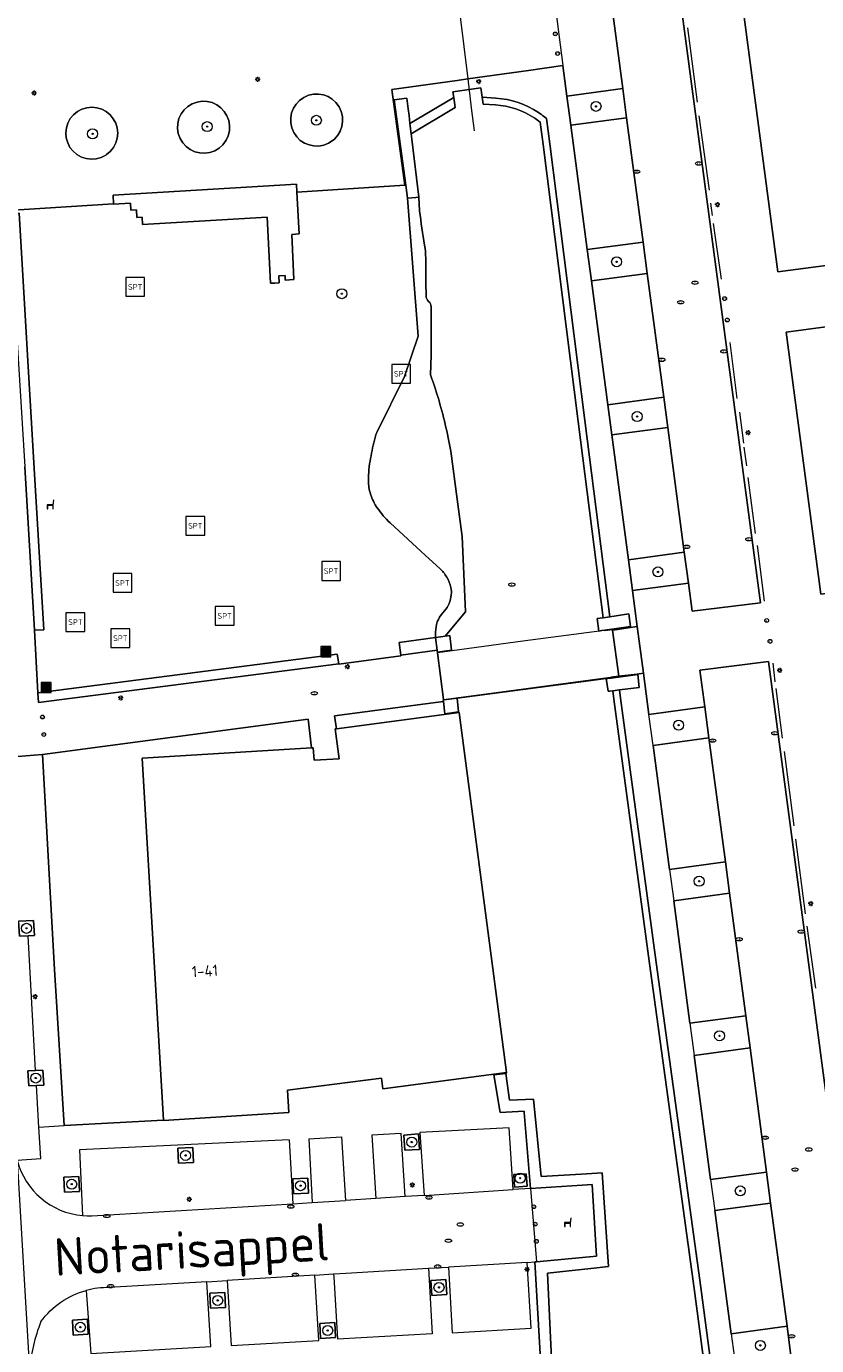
# Model space of a CAD drawing. Header units: metres. Extents: x 92650 to 117222, y 425801 to 461092.
# Tile 112 of 146: x 115553 to 115617, y 426701 to 426807. Entities that reach past the tile are written whole.
import ezdxf
from ezdxf.enums import TextEntityAlignment as Align

# ---------------------------------------------------------------- set-up
doc = ezdxf.new("R2010")
doc.units = ezdxf.units.M
doc.layers.get('0').update_dxf_attribs({"color": 253, "linetype": 'CONTINUOUS', "lineweight": 15})
for name, color, linetype, lineweight in [('B-WE-GK-KADEMUUR-GV', 253, 'CONTINUOUS', 15), ('B-WE-GR-BEPLANTING_CULTUUR_BODEMBEDEKKER-GV', 253, 'CONTINUOUS', 15), ('B-WE-GR-BEPLANTING_CULTUUR_HEESTERS-GV', 253, 'CONTINUOUS', 15), ('B-WE-GR-BOOM-S', 253, 'CONTINUOUS', 15), ('B-WE-IE-MEUBILAIR-S', 253, 'CONTINUOUS', 15), ('B-WE-IE-MEUBILAIR_WEGMEUBILAIR-S', 253, 'CONTINUOUS', 15), ('B-WE-IE-MEUBILAIR_WEGMEUBILAIR_AFVALBAK-S', 253, 'CONTINUOUS', 15), ('B-WE-IE-TERREINAFSCHEIDING_KUNSTMATIG_HEKWERK-G', 253, 'IE-TERREINAFSCHEIDING_KUNSTMATIG-SO', 15), ('B-WE-IE-TERREINAFSCHEIDING_KUNSTMATIG_MUUR-GV', 253, 'CONTINUOUS', 15), ('B-WE-KW-KUNSTWERK_DEK-GV', 253, 'CONTINUOUS', 15), ('B-WE-KW-KUNSTWERK_DUIKER-G', 253, 'CONTINUOUS', 15), ('B-WE-OG-BEBOUWING-GV', 253, 'CONTINUOUS', 15), ('B-WE-OG-BEBOUWING-T18', 253, 'CONTINUOUS', 15), ('B-WE-OG-TERREIN_BEGROEID-GV', 253, 'CONTINUOUS', 15), ('B-WE-OG-TERREIN_ERF-GV', 253, 'CONTINUOUS', 15), ('B-WE-OG-TERREIN_OEVER-GV', 253, 'CONTINUOUS', 15), ('B-WE-OG-TOPOGRAFIE-T18', 7, 'CONTINUOUS', 15), ('B-WE-OG-WATER_SLOOT-GV', 253, 'CONTINUOUS', 15), ('B-WE-OG-WEG-GV', 253, 'CONTINUOUS', 15), ('B-WE-VH-GESLOTENVERHARDING_ASFALT-GV', 253, 'CONTINUOUS', 15), ('B-WE-VH-OPENVERHARDING_BETONELEMENT-GV', 253, 'CONTINUOUS', 15), ('B-WE-VH-OPENVERHARDING_BETONSTRAATSTEEN-GV', 253, 'CONTINUOUS', 15), ('B-WE-VH-OPENVERHARDING_TEGEL-GV', 253, 'CONTINUOUS', 15)]:
    doc.layers.add(name, color=color, linetype=linetype, lineweight=lineweight)
doc.styles.add('NLCS-ISO', font='NLCS-ISO.ttf')
doc.styles.add('NLCS-ISO-M200-T18', font='NLCS-ISO.ttf', dxfattribs={"height": 0.36})
doc.linetypes.add('IE-TERREINAFSCHEIDING_KUNSTMATIG-SO', pattern='A,4,[82,NLCS.SHX,S=0.75,R=90,X=0,Y=0],4,-2', length=10)

# ---------------------------------------------------------------- blocks, each defined once
blk = doc.blocks.new('SIE-WEG_AFVALBAK-SO')
h = blk.add_hatch(color=256)
h.dxf.hatch_style = 1
h.paths.add_polyline_path([(-1.5, -1.5), (1.5, -1.5), (1.5, 1.5), (-1.5, 1.5)])
for points in [[(-2, -2), (2, -2), (2, 2), (-2, 2)], [(-1.5, -1.5), (1.5, -1.5), (1.5, 1.5), (-1.5, 1.5)]]:
    blk.add_lwpolyline(points, close=True)
blk = doc.blocks.new('SIE-MEUBILAIR_PAAL_AFSLUITPAAL-SO')
blk.add_circle((0, 0), 0.75)
at = {"style": 'NLCS-ISO'}
blk.add_text('af', height=0.75, dxfattribs=at).set_placement((0, 0.05), align=Align.MIDDLE_CENTER)
blk = doc.blocks.new('SIE-MEUBILAIR_PAAL_LICHTMAST-SO')
for points in [[(-0.62, 0), (-1, 0)], [(-0.71, 0.71), (-0.44, 0.44)], [(0, 1), (0, 0.62)], [(0.44, 0.44), (0.71, 0.71)], [(1, 0), (0.62, 0)], [(-0.71, -0.71), (-0.44, -0.44)], [(0, -0.62), (0, -1)], [(0.44, -0.44), (0.71, -0.71)]]:
    blk.add_lwpolyline(points)
blk.add_circle((0, 0), 0.5)
blk = doc.blocks.new('SIE-MEUBILAIR_PUT_KOLK-SO')
blk.add_ellipse((0, 0), major_axis=(1.25, 0), ratio=0.54)
at = {"style": 'NLCS-ISO'}
blk.add_text('klk', height=0.75, dxfattribs=at).set_placement((0.03, 0), align=Align.MIDDLE_CENTER)
blk = doc.blocks.new('SIE-MEUBILAIR_PUT_RIOOLPUT-SO')
blk.add_ellipse((0, 0), major_axis=(1.25, 0), ratio=0.54)
at = {"style": 'NLCS-ISO'}
blk.add_text('ri', height=0.75, dxfattribs=at).set_placement((-0.04, 0.07), align=Align.MIDDLE_CENTER)
blk = doc.blocks.new('SIE-WEG_SPEELTOESTEL-SO')
at = {"flags": 128}
blk.add_lwpolyline([(-3.75, -3.75), (3.75, -3.75), (3.75, 3.75), (-3.75, 3.75)], close=True, dxfattribs=at)
at = {"style": 'NLCS-ISO'}
blk.add_text('SPT', height=2.25, dxfattribs=at).set_placement((0, 0), align=Align.MIDDLE_CENTER)
blk = doc.blocks.new('SIE-WEG_ZITBANK-SO')
at = {"color": 0, "linetype": 'ByBlock', "lineweight": 18}
blk.add_lwpolyline([(-0.91, -1.63), (-0.91, -0.2), (1.09, -0.2), (1.09, -1.63), (1.29, -1.63), (1.29, -0.21), (1.54, 1.78), (1.33, 1.78), (1.11, 0), (-1.11, 0), (-1.11, -1.63)], close=True, dxfattribs=at)
blk = doc.blocks.new('SGR-BOOM_GBKN-SO')
at = {"linetype": 'ByBlock', "lineweight": 18}
h = blk.add_hatch(color=0, dxfattribs=at)
h.dxf.hatch_style = 1
edge = h.paths.add_edge_path()
edge.add_arc((0, 0), 0.25, 0, 360)
at = {"color": 0, "linetype": 'ByBlock', "lineweight": 18}
for radius in [2, 0.25]:
    blk.add_circle((0, 0), radius, dxfattribs=at)
at = {"color": 0, "linetype": 'ByBlock', "lineweight": 18, "style": 'NLCS-ISO'}
blk.add_attdef('SOORT', (2.5, 0), '', height=1.5, dxfattribs=at)

msp = doc.modelspace()

# ---------------------------------------------------------------- linework, layer by layer
at = {"layer": 'B-WE-GK-KADEMUUR-GV', "transparency": 33554687, "flags": 128}
for points in [[(115584.241, 426797.659), (115584.19, 426798.094), (115584.094, 426798.91), (115584.018, 426799.551), (115583.954, 426800.088), (115583.854, 426800.936), (115582.83, 426800.808), (115583.755, 426793.98), (115583.896, 426792.936), (115584.564, 426793.002), (115584.789, 426793.024)], [(115599.552, 426759.415), (115599.29, 426759.375), (115599.069, 426759.342), (115599.197, 426758.351), (115599.42, 426758.382), (115599.681, 426758.418), (115601.733, 426758.703), (115601.587, 426759.722), (115600.087, 426759.496)], [(115586.29, 426756.672), (115587.422, 426756.813), (115587.269, 426757.984), (115586.919, 426757.937), (115586.549, 426757.886), (115586.147, 426757.832), (115586.271, 426756.827), (115586.28, 426756.754)], [(115599.79, 426754.548), (115599.932, 426753.537), (115600.051, 426753.552), (115600.304, 426753.583), (115600.841, 426753.649), (115602.423, 426753.842), (115602.303, 426754.868), (115600.173, 426754.597), (115599.919, 426754.564)], [(115586.769, 426752.714), (115586.882, 426751.742), (115587.983, 426751.886), (115587.859, 426752.983), (115586.789, 426752.853), (115586.759, 426752.849), (115586.754, 426752.845)], [(115595.085, 426707.036), (115598.548, 426707.412), (115599.965, 426707.566), (115599.454, 426715.066), (115597.784, 426714.957), (115594.591, 426714.75), (115593.983, 426720.953), (115592.062, 426720.857), (115591.749, 426723.003), (115590.801, 426722.892), (115591.308, 426719.877), (115593.229, 426719.97), (115593.237, 426719.868), (115593.736, 426713.81), (115597.873, 426714.08), (115598.661, 426714.131), (115599.003, 426708.393), (115598.454, 426708.342), (115594.219, 426707.949), (115594.068, 426707.935), (115594.529, 426700.139), (115595.419, 426700.194)]]:
    msp.add_lwpolyline(points, close=True, dxfattribs=at)
at = {"layer": 'B-WE-GR-BEPLANTING_CULTUUR_BODEMBEDEKKER-GV', "transparency": 33554687, "flags": 128}
for points in [[(115569.129, 426797.213), (115569.384, 426797.562), (115569.554, 426797.932), (115569.649, 426798.328), (115569.664, 426798.735), (115569.6, 426799.137), (115569.459, 426799.519), (115569.246, 426799.866), (115568.97, 426800.165), (115568.64, 426800.405), (115568.271, 426800.576), (115567.875, 426800.671), (115567.468, 426800.688), (115567.066, 426800.625), (115566.683, 426800.485), (115566.336, 426800.273), (115566.036, 426799.998), (115565.795, 426799.669), (115565.623, 426799.3), (115565.527, 426798.905), (115565.509, 426798.498), (115565.57, 426798.095), (115565.709, 426797.713), (115565.92, 426797.364), (115566.194, 426797.063), (115566.522, 426796.822), (115566.891, 426796.649), (115567.286, 426796.551), (115567.693, 426796.532), (115568.095, 426796.592), (115568.478, 426796.73), (115568.827, 426796.939)], [(115559.823, 426796.42), (115560.132, 426796.681), (115560.385, 426796.996), (115560.572, 426797.355), (115560.686, 426797.743), (115560.723, 426798.146), (115560.68, 426798.548), (115560.56, 426798.934), (115560.368, 426799.29), (115560.11, 426799.602), (115559.797, 426799.858), (115559.44, 426800.048), (115559.053, 426800.165), (115558.651, 426800.205), (115558.248, 426800.166), (115557.86, 426800.05), (115557.503, 426799.861), (115557.189, 426799.606), (115556.93, 426799.295), (115556.737, 426798.94), (115556.616, 426798.554), (115556.573, 426798.152), (115556.608, 426797.749), (115556.721, 426797.36), (115556.907, 426797.001), (115557.159, 426796.685), (115557.467, 426796.423), (115557.821, 426796.227), (115558.206, 426796.103), (115558.607, 426796.055), (115559.011, 426796.087), (115559.4, 426796.196), (115559.761, 426796.379)], [(115554.061, 426734.027), (115553.995, 426735.225), (115552.797, 426735.159), (115552.863, 426733.961), (115553.551, 426733.999)], [(115553.607, 426721.996), (115554.218, 426722.034), (115554.805, 426722.07), (115554.731, 426723.268), (115554.144, 426723.232), (115553.533, 426723.194)], [(115584.853, 426716.929), (115584.783, 426718.161), (115583.598, 426718.075), (115583.686, 426716.863)], [(115566.775, 426715.871), (115566.727, 426717.07), (115565.528, 426717.022), (115565.576, 426715.823)], [(115593.387, 426714.977), (115592.389, 426714.912), (115592.455, 426713.914), (115593.452, 426713.979)], [(115556.468, 426713.52), (115557.667, 426713.571), (115557.616, 426714.77), (115556.417, 426714.718)], [(115574.72, 426714.577), (115574.772, 426713.378), (115575.971, 426713.43), (115575.919, 426714.629)], [(115586.955, 426706.536), (115585.791, 426706.456), (115585.758, 426706.454), (115585.84, 426705.257), (115587.037, 426705.339)], [(115569.288, 426705.49), (115568.089, 426705.428), (115568.151, 426704.23), (115569.349, 426704.291)], [(115557.101, 426703.284), (115557.17, 426702.086), (115558.368, 426702.155), (115558.299, 426703.353)], [(115578.146, 426701.885), (115578.083, 426703.083), (115576.885, 426703.021), (115576.947, 426701.822)]]:
    msp.add_lwpolyline(points, close=True, dxfattribs=at)
at = {"layer": 'B-WE-GR-BEPLANTING_CULTUUR_BODEMBEDEKKER-GV', "transparency": 33554687}
msp.add_lwpolyline([(115577.719, 426797.407, 56.1598548), (115577.59, 426797.334)], format="xyb", dxfattribs=at)
at = {"layer": 'B-WE-GR-BEPLANTING_CULTUUR_BODEMBEDEKKER-GV', "transparency": 33554687, "flags": 128}
msp.add_lwpolyline([(115577.59, 426797.334), (115577.719, 426797.407)], dxfattribs=at)
at = {"layer": 'B-WE-GR-BEPLANTING_CULTUUR_HEESTERS-GV', "transparency": 33554687, "flags": 128}
msp.add_lwpolyline([(115587.983, 426751.886), (115586.882, 426751.742), (115586.769, 426752.714), (115586.339, 426752.657), (115578.07, 426751.562), (115578.207, 426750.541), (115588.031, 426751.844)], close=True, dxfattribs=at)
at = {"layer": 'B-WE-IE-TERREINAFSCHEIDING_KUNSTMATIG_HEKWERK-G', "transparency": 33554687, "flags": 128}
for points in [[(115607.091, 426800.61), (115606.32, 426806.56)], [(115608.04, 426793.579), (115607.23, 426799.524)], [(115608.274, 426791.543), (115608.16, 426792.536)], [(115608.993, 426786.46), (115608.363, 426790.916)], [(115610.261, 426776.945), (115609.696, 426781.41)], [(115610.78, 426773.369), (115610.467, 426775.849)], [(115611.022, 426771.548), (115610.824, 426773.035)], [(115611.71, 426766.152), (115611.141, 426770.616)], [(115612.452, 426760.731), (115611.892, 426765.196)], [(115613.307, 426754.292), (115613.125, 426755.781)], [(115613.89, 426749.794), (115613.376, 426753.761)], [(115614.812, 426742.787), (115614.029, 426748.735)], [(115615.713, 426735.757), (115614.95, 426741.709)], [(115616.544, 426729.808), (115615.852, 426734.76)]]:
    msp.add_lwpolyline(points, dxfattribs=at)
at = {"layer": 'B-WE-IE-TERREINAFSCHEIDING_KUNSTMATIG_MUUR-GV', "transparency": 33554687, "flags": 128}
for points in [[(115554.056, 426758.415), (115554.806, 426758.455), (115554.035, 426771.343), (115552.83, 426791.74), (115535.007, 426790.641), (115526.654, 426790.126), (115526.752, 426789.386), (115542.778, 426790.374), (115548.044, 426790.699), (115552.101, 426790.949), (115553.283, 426771.474)], [(115586.147, 426757.832), (115583.233, 426757.437), (115583.367, 426756.412), (115586.271, 426756.827)], [(115578.402, 426755.737), (115578.284, 426756.498), (115554.346, 426753.424), (115554.347, 426753.402), (115554.396, 426752.647)]]:
    msp.add_lwpolyline(points, close=True, dxfattribs=at)
at = {"layer": 'B-WE-KW-KUNSTWERK_DEK-GV', "transparency": 33554687, "flags": 128}
msp.add_lwpolyline([(115599.683, 426758.399), (115599.422, 426758.364), (115593.131, 426757.528), (115586.293, 426756.619), (115586.786, 426752.873), (115593.561, 426753.781), (115599.91, 426754.631), (115600.164, 426754.665), (115600.782, 426754.748), (115600.287, 426758.421), (115600.279, 426758.478)], close=True, dxfattribs=at)
at = {"layer": 'B-WE-KW-KUNSTWERK_DUIKER-G', "transparency": 33554687, "flags": 128}
for points in [[(115588.069, 426807.638), (115588.707, 426802.467)], [(115588.707, 426802.467), (115588.992, 426800.159)], [(115588.992, 426800.159), (115589.22, 426798.31)]]:
    msp.add_lwpolyline(points, dxfattribs=at)
at = {"layer": 'B-WE-OG-BEBOUWING-GV', "transparency": 33554687, "flags": 128}
msp.add_lwpolyline([(115578.207, 426750.541), (115578.118, 426750.529), (115578.433, 426748.149), (115576.422, 426748.034), (115576.362, 426749.028), (115576.219, 426749.019), (115562.679, 426748.203), (115564.392, 426719.256), (115564.393, 426719.247), (115574.414, 426719.871), (115574.302, 426721.668), (115581.803, 426722.622), (115581.913, 426721.779), (115591.809, 426723.067), (115588.031, 426751.844)], close=True, dxfattribs=at)
at = {"layer": 'B-WE-OG-TERREIN_BEGROEID-GV', "transparency": 33554687, "flags": 128}
for points in [[(115626.699, 426816.828), (115625.88, 426816.702), (115609.875, 426814.497), (115613.52, 426787.066), (115620.197, 426787.936)], [(115583.755, 426793.98), (115583.685, 426793.971), (115575.05, 426793.424), (115575.226, 426790.078), (115574.643, 426790.024), (115574.81, 426786.442), (115574.122, 426786.399), (115574.103, 426786.767), (115573.614, 426786.741), (115573.634, 426786.174), (115573.29, 426786.156), (115572.947, 426786.138), (115572.665, 426791.428), (115562.707, 426790.831), (115562.681, 426791.418), (115562.255, 426791.4), (115562.219, 426792.005), (115561.768, 426791.978), (115561.738, 426792.54), (115560.379, 426792.469), (115560.378, 426792.494), (115552.814, 426792.015), (115534.99, 426790.885)], [(115581.442, 426774.21), (115583.651, 426778.696), (115584.739, 426781.902), (115583.896, 426792.936), (115583.755, 426793.98)], [(115535.007, 426790.641), (115552.83, 426791.74), (115554.035, 426771.343), (115554.806, 426758.455), (115554.056, 426758.415), (115554.346, 426753.424), (115578.284, 426756.498), (115578.402, 426755.737), (115578.407, 426755.702), (115583.373, 426756.366), (115583.367, 426756.412), (115583.233, 426757.437), (115586.147, 426757.832)], [(115620.524, 426783.079), (115614.17, 426782.232), (115616.958, 426761.306), (115630.223, 426762.998)], [(115586.49, 426763.338), (115585.344, 426764.391), (115582.498, 426767.006)], [(115604.848, 426739.303), (115603.532, 426749.214), (115603.203, 426751.692), (115602.768, 426754.972), (115602.257, 426754.914), (115600.782, 426754.748), (115600.164, 426754.665), (115600.173, 426754.597), (115602.303, 426754.868), (115602.423, 426753.842), (115600.841, 426753.649), (115600.928, 426752.977), (115603.786, 426731.854), (115607.341, 426705.885), (115610.92, 426678.883), (115612.522, 426666.561), (115612.262, 426666.372)], [(115603.532, 426749.214), (115607.998, 426749.807), (115607.669, 426752.285), (115603.203, 426751.692)], [(115606.479, 426727.007), (115605.179, 426736.803)], [(115608.137, 426714.516), (115606.82, 426724.442)], [(115609.772, 426702.199), (115608.465, 426712.048)]]:
    msp.add_lwpolyline(points, dxfattribs=at)
for points in [[(115596.647, 426801.098), (115596.955, 426798.779), (115601.414, 426799.371), (115601.106, 426801.691)], [(115598.275, 426788.828), (115598.606, 426786.339), (115603.066, 426786.931), (115602.736, 426789.421)], [(115604.382, 426777.026), (115599.92, 426776.433), (115600.241, 426774.019), (115604.703, 426774.611)], [(115606.027, 426764.644), (115601.563, 426764.051), (115601.889, 426761.594), (115606.353, 426762.187)], [(115609.315, 426739.896), (115604.848, 426739.303), (115605.179, 426736.803), (115609.647, 426737.396)], [(115611.288, 426725.036), (115610.948, 426727.6), (115606.479, 426727.007), (115606.82, 426724.442)], [(115608.465, 426712.048), (115612.935, 426712.641), (115612.607, 426715.109), (115608.137, 426714.516)], [(115609.772, 426702.199), (115610.084, 426699.843), (115614.556, 426700.437), (115614.243, 426702.793)]]:
    msp.add_lwpolyline(points, close=True, dxfattribs=at)
at = {"layer": 'B-WE-OG-TERREIN_BEGROEID-GV', "transparency": 33554687}
for points in [[(115581.299, 426773.816, -0.0536073), (115581.442, 426774.21)], [(115580.938, 426772.143, -0.0126101), (115581.299, 426773.816)], [(115580.772, 426770.366, -0.0461108), (115580.938, 426772.143)], [(115580.938, 426769.299, -0.0768855), (115580.772, 426770.366)], [(115581.481, 426768.183, -0.0727882), (115580.938, 426769.299)], [(115582.498, 426767.006, -0.0573901), (115581.481, 426768.183)], [(115587.028, 426762.666, 0.0743832), (115586.49, 426763.338)], [(115587.363, 426761.822, 0.0721887), (115587.028, 426762.666)], [(115587.399, 426761.252, 0.0878124), (115587.363, 426761.822)], [(115586.853, 426759.97, 0.1062021), (115587.225, 426760.538)], [(115587.225, 426760.538, 0.0673244), (115587.399, 426761.252)], [(115586.176, 426758.687, -0.0758768), (115586.361, 426759.284)], [(115586.361, 426759.284, -0.0848259), (115586.853, 426759.97)], [(115586.147, 426757.832, -0.0549472), (115586.176, 426758.687)]]:
    msp.add_lwpolyline(points, format="xyb", dxfattribs=at)
at = {"layer": 'B-WE-OG-TERREIN_ERF-GV', "transparency": 33554687, "flags": 128}
msp.add_lwpolyline([(115556.443, 426718.83), (115564.392, 426719.256), (115562.679, 426748.203), (115576.219, 426749.019), (115575.956, 426751.306), (115554.697, 426748.497), (115555.672, 426731.303)], close=True, dxfattribs=at)
at = {"layer": 'B-WE-OG-TERREIN_OEVER-GV', "transparency": 33554687, "flags": 128}
msp.add_lwpolyline([(115584.094, 426798.91), (115584.19, 426798.094), (115587.702, 426800.19), (115587.589, 426800.995)], close=True, dxfattribs=at)
for points in [[(115590.958, 426800.935), (115589.86, 426801), (115589.937, 426800.453), (115590.924, 426800.395)], [(115594.75, 426797.219), (115597.531, 426775.094), (115599.552, 426759.415), (115600.087, 426759.496), (115598.068, 426775.162), (115595.287, 426797.29), (115595.009, 426799.308), (115594.839, 426799.443)], [(115594.502, 426799.019), (115594.75, 426797.219)], [(115584.868, 426791.923), (115584.789, 426793.024), (115584.564, 426793.002), (115583.896, 426792.936), (115584.739, 426781.902), (115583.651, 426778.696), (115581.442, 426774.21)], [(115585.385, 426785.13), (115585.369, 426786.186), (115585.351, 426787.33), (115585.351, 426788.152)], [(115585.739, 426778.822), (115585.78, 426780.384), (115585.78, 426784.256)], [(115586.147, 426757.832), (115586.549, 426757.886), (115586.919, 426757.937), (115588.545, 426759.885), (115588.256, 426765.915), (115587.876, 426768.876), (115587.352, 426772.717)], [(115582.498, 426767.006), (115585.344, 426764.391), (115586.49, 426763.338)], [(115612.262, 426666.372), (115612.522, 426666.561), (115610.92, 426678.883), (115607.341, 426705.885), (115603.786, 426731.854), (115600.928, 426752.977), (115600.841, 426753.649), (115600.304, 426753.583)], [(115600.304, 426753.583), (115600.391, 426752.906), (115603.25, 426731.781), (115606.805, 426705.813), (115610.383, 426678.813), (115611.944, 426666.81)]]:
    msp.add_lwpolyline(points, dxfattribs=at)
at = {"layer": 'B-WE-OG-TERREIN_OEVER-GV', "transparency": 33554687}
for points in [[(115590.924, 426800.395, -0.1320513), (115594.069, 426799.334)], [(115594.369, 426799.785, 0.1318627), (115590.958, 426800.935)], [(115594.069, 426799.334, -0.0212825), (115594.502, 426799.019)], [(115594.839, 426799.443, 0.0220089), (115594.369, 426799.785)], [(115585.258, 426789.186, -0.0153971), (115584.868, 426791.923)], [(115585.351, 426788.152, 0.0415975), (115585.258, 426789.186)], [(115585.586, 426784.69, -0.2071873), (115585.385, 426785.13)], [(115585.78, 426784.256, 0.2127338), (115585.586, 426784.69)], [(115586.336, 426777.005, 0.012908), (115585.739, 426778.822)], [(115587.352, 426772.717, 0.0295197), (115586.336, 426777.005)], [(115581.442, 426774.21, 0.0536073), (115581.299, 426773.816)], [(115581.299, 426773.816, 0.0126101), (115580.938, 426772.143)], [(115580.938, 426772.143, 0.0461108), (115580.772, 426770.366)], [(115580.772, 426770.366, 0.0768855), (115580.938, 426769.299)], [(115580.938, 426769.299, 0.0727882), (115581.481, 426768.183)], [(115581.481, 426768.183, 0.0573901), (115582.498, 426767.006)], [(115586.49, 426763.338, -0.0743832), (115587.028, 426762.666)], [(115587.028, 426762.666, -0.0721887), (115587.363, 426761.822)], [(115587.363, 426761.822, -0.0878124), (115587.399, 426761.252)], [(115587.225, 426760.538, -0.1062021), (115586.853, 426759.97)], [(115587.399, 426761.252, -0.0673244), (115587.225, 426760.538)], [(115586.361, 426759.284, 0.0758768), (115586.176, 426758.687)], [(115586.853, 426759.97, 0.0848259), (115586.361, 426759.284)], [(115586.176, 426758.687, 0.0549472), (115586.147, 426757.832)]]:
    msp.add_lwpolyline(points, format="xyb", dxfattribs=at)
at = {"layer": 'B-WE-OG-WATER_SLOOT-GV', "transparency": 33554687, "flags": 128}
for points in [[(115590.924, 426800.395), (115589.937, 426800.453), (115589.86, 426801), (115589.754, 426801.749), (115587.526, 426801.434), (115587.589, 426800.995), (115587.702, 426800.19), (115584.19, 426798.094), (115584.241, 426797.659), (115584.789, 426793.024), (115584.868, 426791.923)], [(115587.352, 426772.717), (115587.876, 426768.876), (115588.256, 426765.915), (115588.545, 426759.885), (115586.919, 426757.937), (115587.269, 426757.984), (115587.422, 426756.813), (115586.29, 426756.672), (115586.293, 426756.619), (115586.786, 426752.873), (115586.789, 426752.853), (115587.859, 426752.983), (115599.79, 426754.548), (115599.919, 426754.564), (115600.173, 426754.597), (115600.164, 426754.665), (115600.782, 426754.748), (115600.287, 426758.421), (115600.279, 426758.478), (115599.683, 426758.399), (115599.681, 426758.418), (115599.42, 426758.382), (115599.197, 426758.351), (115599.069, 426759.342), (115599.29, 426759.375), (115599.552, 426759.415), (115597.531, 426775.094), (115594.75, 426797.219), (115594.502, 426799.019)], [(115585.351, 426788.152), (115585.351, 426787.33), (115585.369, 426786.186), (115585.385, 426785.13)], [(115585.78, 426784.256), (115585.78, 426780.384), (115585.739, 426778.822)], [(115611.944, 426666.81), (115610.383, 426678.813), (115606.805, 426705.813), (115603.25, 426731.781), (115600.391, 426752.906), (115600.304, 426753.583), (115600.051, 426753.552), (115599.932, 426753.537), (115599.79, 426754.548)], [(115587.859, 426752.983), (115587.983, 426751.886), (115588.031, 426751.844)], [(115588.031, 426751.844), (115591.809, 426723.067), (115591.749, 426723.003), (115592.062, 426720.857), (115593.983, 426720.953), (115594.591, 426714.75), (115597.784, 426714.957), (115599.454, 426715.066), (115599.965, 426707.566), (115598.548, 426707.412), (115595.085, 426707.036), (115595.419, 426700.194), (115595.68, 426700.21), (115595.696, 426699.952), (115597.34, 426673.5), (115582.26, 426672.56), (115582.28, 426672.251), (115582.37, 426670.82), (115578.71, 426670.59), (115578.621, 426672.033), (115578.61, 426672.21), (115564.078, 426671.301)]]:
    msp.add_lwpolyline(points, dxfattribs=at)
at = {"layer": 'B-WE-OG-WATER_SLOOT-GV', "transparency": 33554687}
for points in [[(115594.069, 426799.334, 0.1320513), (115590.924, 426800.395)], [(115594.502, 426799.019, 0.0212825), (115594.069, 426799.334)], [(115584.868, 426791.923, 0.0153971), (115585.258, 426789.186)], [(115585.258, 426789.186, -0.0415975), (115585.351, 426788.152)], [(115585.385, 426785.13, 0.2071873), (115585.586, 426784.69)], [(115585.586, 426784.69, -0.2127338), (115585.78, 426784.256)], [(115585.739, 426778.822, -0.012908), (115586.336, 426777.005)], [(115586.336, 426777.005, -0.0295197), (115587.352, 426772.717)]]:
    msp.add_lwpolyline(points, format="xyb", dxfattribs=at)
at = {"layer": 'B-WE-OG-WEG-GV', "transparency": 33554687, "flags": 128}
for points in [[(115594.839, 426799.443), (115595.009, 426799.308), (115595.287, 426797.29), (115598.068, 426775.162), (115600.087, 426759.496), (115601.587, 426759.722), (115601.733, 426758.703), (115599.681, 426758.418), (115599.683, 426758.399), (115600.279, 426758.478), (115600.287, 426758.421), (115600.334, 426758.428), (115601.536, 426758.599), (115602.273, 426758.704), (115601.889, 426761.594), (115601.563, 426764.051), (115600.241, 426774.019), (115599.92, 426776.433), (115598.606, 426786.339), (115598.275, 426788.828), (115596.955, 426798.779), (115596.647, 426801.098), (115596.324, 426803.532), (115593.571, 426803.147), (115588.707, 426802.467), (115587.87, 426802.35), (115582.654, 426801.62), (115583.685, 426793.971), (115583.755, 426793.98), (115582.83, 426800.808), (115583.854, 426800.936), (115583.954, 426800.088), (115584.018, 426799.551), (115584.094, 426798.91)], [(115584.094, 426798.91), (115587.589, 426800.995), (115587.526, 426801.434), (115589.754, 426801.749), (115589.86, 426801), (115590.958, 426800.935)]]:
    msp.add_lwpolyline(points, dxfattribs=at)
at = {"layer": 'B-WE-OG-WEG-GV', "transparency": 33554687}
for points in [[(115590.958, 426800.935, -0.1318627), (115594.369, 426799.785)], [(115594.369, 426799.785, -0.0220089), (115594.839, 426799.443)]]:
    msp.add_lwpolyline(points, format="xyb", dxfattribs=at)
at = {"layer": 'B-WE-VH-GESLOTENVERHARDING_ASFALT-GV', "transparency": 33554687, "flags": 128}
for points in [[(115624.742, 426821.395), (115609.216, 426819.249), (115601.619, 426878.654), (115601.066, 426882.976), (115600.821, 426882.944), (115595.945, 426882.299), (115596.51, 426878.049), (115612.131, 426760.613), (115606.653, 426759.929), (115606.353, 426762.187), (115601.889, 426761.594), (115602.273, 426758.704), (115602.768, 426754.972), (115603.203, 426751.692), (115607.669, 426752.285), (115607.28, 426755.213), (115612.764, 426755.91), (115624.306, 426669.125), (115624.659, 426666.45), (115624.663, 426666.418), (115629.503, 426667.048), (115629.536, 426667.052), (115628.489, 426675.291)], [(115620.197, 426787.936), (115613.52, 426787.066), (115609.875, 426814.497), (115625.88, 426816.702)], [(115552.814, 426792.015), (115560.378, 426792.494), (115560.347, 426793.177), (115575.017, 426794.046), (115575.05, 426793.424), (115583.685, 426793.971), (115582.654, 426801.62), (115587.87, 426802.35), (115588.707, 426802.467), (115593.571, 426803.147), (115596.324, 426803.532)], [(115577.719, 426797.407), (115577.59, 426797.334)], [(115630.223, 426762.998), (115616.958, 426761.306), (115614.17, 426782.232), (115620.524, 426783.079)]]:
    msp.add_lwpolyline(points, dxfattribs=at)
for points in [[(115596.324, 426803.532), (115596.647, 426801.098), (115601.106, 426801.691), (115600.09, 426809.338), (115599.764, 426811.788), (115595.307, 426811.196), (115595.637, 426808.708)], [(115565.795, 426799.669), (115566.036, 426799.998), (115566.336, 426800.273), (115566.683, 426800.485), (115567.066, 426800.625), (115567.468, 426800.688), (115567.875, 426800.671), (115568.271, 426800.576), (115568.64, 426800.405), (115568.97, 426800.165), (115569.246, 426799.866), (115569.459, 426799.519), (115569.6, 426799.137), (115569.664, 426798.735), (115569.649, 426798.328), (115569.554, 426797.932), (115569.384, 426797.562), (115569.129, 426797.213), (115568.827, 426796.939), (115568.478, 426796.73), (115568.095, 426796.592), (115567.693, 426796.532), (115567.286, 426796.551), (115566.891, 426796.649), (115566.522, 426796.822), (115566.194, 426797.063), (115565.92, 426797.364), (115565.709, 426797.713), (115565.57, 426798.095), (115565.509, 426798.498), (115565.527, 426798.905), (115565.623, 426799.3)], [(115557.159, 426796.685), (115556.907, 426797.001), (115556.721, 426797.36), (115556.608, 426797.749), (115556.573, 426798.152), (115556.616, 426798.554), (115556.737, 426798.94), (115556.93, 426799.295), (115557.189, 426799.606), (115557.503, 426799.861), (115557.86, 426800.05), (115558.248, 426800.166), (115558.651, 426800.205), (115559.053, 426800.165), (115559.44, 426800.048), (115559.797, 426799.858), (115560.11, 426799.602), (115560.368, 426799.29), (115560.56, 426798.934), (115560.68, 426798.548), (115560.723, 426798.146), (115560.686, 426797.743), (115560.572, 426797.355), (115560.385, 426796.996), (115560.132, 426796.681), (115559.823, 426796.42), (115559.761, 426796.379), (115559.4, 426796.196), (115559.011, 426796.087), (115558.607, 426796.055), (115558.206, 426796.103), (115557.821, 426796.227), (115557.467, 426796.423)], [(115601.414, 426799.371), (115596.955, 426798.779), (115598.275, 426788.828), (115602.736, 426789.421)], [(115598.606, 426786.339), (115599.92, 426776.433), (115604.382, 426777.026), (115603.066, 426786.931)], [(115606.027, 426764.644), (115604.703, 426774.611), (115600.241, 426774.019), (115601.563, 426764.051)], [(115609.315, 426739.896), (115607.998, 426749.807), (115603.532, 426749.214), (115604.848, 426739.303)], [(115609.647, 426737.396), (115605.179, 426736.803), (115606.479, 426727.007), (115610.948, 426727.6)], [(115612.607, 426715.109), (115611.288, 426725.036), (115606.82, 426724.442), (115608.137, 426714.516)], [(115612.935, 426712.641), (115608.465, 426712.048), (115609.772, 426702.199), (115614.243, 426702.793)]]:
    msp.add_lwpolyline(points, close=True, dxfattribs=at)
at = {"layer": 'B-WE-VH-GESLOTENVERHARDING_ASFALT-GV', "transparency": 33554687}
msp.add_lwpolyline([(115577.59, 426797.334, -56.1598548), (115577.719, 426797.407)], format="xyb", dxfattribs=at)
at = {"layer": 'B-WE-VH-OPENVERHARDING_BETONELEMENT-GV', "transparency": 33554687, "flags": 128}
msp.add_lwpolyline([(115600.164, 426754.665), (115600.782, 426754.748), (115600.287, 426758.421), (115600.279, 426758.478), (115599.683, 426758.399), (115599.422, 426758.364), (115593.131, 426757.528), (115586.293, 426756.619), (115586.786, 426752.873), (115593.561, 426753.781), (115599.91, 426754.631)], close=True, dxfattribs=at)
at = {"layer": 'B-WE-VH-OPENVERHARDING_BETONSTRAATSTEEN-GV', "transparency": 33554687, "flags": 128}
for points in [[(115600.09, 426809.338), (115601.106, 426801.691), (115601.414, 426799.371), (115602.736, 426789.421), (115603.066, 426786.931), (115604.382, 426777.026), (115604.703, 426774.611), (115606.027, 426764.644), (115606.353, 426762.187), (115606.653, 426759.929), (115612.131, 426760.613), (115596.51, 426878.049)], [(115554.424, 426718.705), (115556.443, 426718.83), (115555.672, 426731.303), (115554.697, 426748.497), (115550.692, 426748.174)], [(115552.676, 426716.071), (115554.579, 426716.189), (115554.424, 426718.705), (115554.218, 426722.034), (115553.607, 426721.996), (115553.533, 426723.194), (115554.144, 426723.232), (115553.551, 426733.999), (115552.863, 426733.961), (115552.797, 426735.159), (115553.995, 426735.225)], [(115553.995, 426735.225), (115554.061, 426734.027), (115553.551, 426733.999)], [(115554.144, 426723.232), (115554.731, 426723.268), (115554.805, 426722.07), (115554.218, 426722.034)], [(115593.736, 426713.81), (115593.237, 426719.868), (115593.229, 426719.97), (115591.308, 426719.877), (115590.801, 426722.892), (115591.749, 426723.003), (115591.809, 426723.067), (115581.913, 426721.779), (115581.803, 426722.622), (115574.302, 426721.668), (115574.414, 426719.871), (115564.393, 426719.247), (115564.392, 426719.256), (115556.443, 426718.83)], [(115583.711, 426713.159), (115583.385, 426718.186), (115581.03, 426718.056), (115581.357, 426713.006)], [(115574.435, 426717.691), (115557.666, 426716.885), (115557.918, 426711.642), (115558.283, 426711.621), (115558.648, 426711.623), (115574.739, 426712.577)], [(115574.435, 426717.691), (115574.739, 426712.577), (115576.284, 426712.677)], [(115576.002, 426717.777), (115578.607, 426717.922), (115578.936, 426712.849)], [(115576.002, 426717.777), (115576.284, 426712.677), (115578.936, 426712.849)], [(115552.676, 426716.071), (115553.677, 426699.281)], [(115585.219, 426713.257), (115583.711, 426713.159), (115581.357, 426713.006), (115578.936, 426712.849)], [(115593.736, 426713.81), (115592.341, 426713.719)], [(115575.116, 426698.689), (115583.135, 426699.186), (115583.12, 426699.43), (115594.529, 426700.139), (115594.068, 426707.935)], [(115593.464, 426707.899), (115594.068, 426707.935), (115594.219, 426707.949)], [(115576.494, 426706.88), (115577.989, 426706.971), (115578.964, 426707.03), (115585.567, 426707.426), (115587.172, 426707.522)], [(115577.989, 426706.971), (115578.002, 426706.756), (115578.29, 426701.752)], [(115585.567, 426707.426), (115585.869, 426702.189), (115578.29, 426701.752)], [(115558.206, 426705.661), (115558.58, 426700.616), (115568.168, 426701.168), (115567.853, 426706.356), (115560.036, 426705.882)], [(115567.853, 426706.356), (115569.485, 426706.455)]]:
    msp.add_lwpolyline(points, dxfattribs=at)
for points in [[(115611.288, 426725.036), (115612.607, 426715.109), (115612.935, 426712.641), (115614.243, 426702.793), (115614.556, 426700.437), (115615.88, 426690.47), (115616.197, 426688.079), (115617.525, 426678.088), (115617.856, 426675.591), (115619.357, 426665.754), (115624.659, 426666.45), (115624.306, 426669.125), (115612.764, 426755.91), (115607.28, 426755.213), (115607.669, 426752.285), (115607.998, 426749.807), (115609.315, 426739.896), (115609.647, 426737.396), (115610.948, 426727.6)], [(115583.598, 426718.075), (115584.783, 426718.161), (115584.853, 426716.929), (115583.686, 426716.863)], [(115585.219, 426713.257), (115592.341, 426713.719), (115592.02, 426718.662), (115584.893, 426718.269)], [(115565.528, 426717.022), (115566.727, 426717.07), (115566.775, 426715.871), (115565.576, 426715.823)], [(115593.387, 426714.977), (115593.452, 426713.979), (115592.455, 426713.914), (115592.389, 426714.912)], [(115556.417, 426714.718), (115557.616, 426714.77), (115557.667, 426713.571), (115556.468, 426713.52)], [(115574.72, 426714.577), (115575.919, 426714.629), (115575.971, 426713.43), (115574.772, 426713.378)], [(115593.736, 426713.81), (115594.219, 426707.949), (115598.454, 426708.342), (115599.003, 426708.393), (115598.661, 426714.131), (115597.873, 426714.08)], [(115593.464, 426707.899), (115587.172, 426707.522), (115587.474, 426702.282), (115593.779, 426702.645)], [(115569.485, 426706.455), (115569.799, 426701.263), (115576.795, 426701.666), (115576.494, 426706.88)], [(115585.791, 426706.456), (115586.955, 426706.536), (115587.037, 426705.339), (115585.84, 426705.257), (115585.758, 426706.454)], [(115568.089, 426705.428), (115569.288, 426705.49), (115569.349, 426704.291), (115568.151, 426704.23)], [(115557.101, 426703.284), (115558.299, 426703.353), (115558.368, 426702.155), (115557.17, 426702.086)], [(115578.083, 426703.083), (115578.146, 426701.885), (115576.947, 426701.822), (115576.885, 426703.021)]]:
    msp.add_lwpolyline(points, close=True, dxfattribs=at)
at = {"layer": 'B-WE-VH-OPENVERHARDING_BETONSTRAATSTEEN-GV', "transparency": 33554687}
for points in [[(115552.676, 426716.071, 0.3173319), (115557.918, 426711.642)], [(115554.584, 426703.172, -0.1723642), (115558.206, 426705.661)], [(115560.036, 426705.882, 0.0705192), (115558.206, 426705.661)], [(115554.584, 426703.172, 0.0783806), (115553.677, 426699.281)]]:
    msp.add_lwpolyline(points, format="xyb", dxfattribs=at)
at = {"layer": 'B-WE-VH-OPENVERHARDING_TEGEL-GV', "transparency": 33554687, "flags": 128}
for points in [[(115574.81, 426786.442), (115574.643, 426790.024), (115575.226, 426790.078), (115575.05, 426793.424), (115575.017, 426794.046), (115560.347, 426793.177), (115560.378, 426792.494), (115560.379, 426792.469), (115561.738, 426792.54), (115561.768, 426791.978), (115562.219, 426792.005), (115562.255, 426791.4), (115562.681, 426791.418), (115562.707, 426790.831), (115572.665, 426791.428), (115572.947, 426786.138), (115573.29, 426786.156), (115573.634, 426786.174), (115573.614, 426786.741), (115574.103, 426786.767), (115574.122, 426786.399)], [(115600.287, 426758.421), (115600.782, 426754.748), (115602.257, 426754.914), (115602.768, 426754.972), (115602.273, 426758.704), (115601.536, 426758.599), (115600.334, 426758.428)]]:
    msp.add_lwpolyline(points, close=True, dxfattribs=at)
msp.add_lwpolyline([(115550.692, 426748.174), (115554.697, 426748.497), (115575.956, 426751.306), (115576.219, 426749.019), (115576.362, 426749.028), (115576.422, 426748.034), (115578.433, 426748.149), (115578.118, 426750.529), (115578.207, 426750.541), (115578.07, 426751.562), (115586.339, 426752.657), (115586.769, 426752.714), (115586.754, 426752.845), (115586.759, 426752.849), (115586.789, 426752.853), (115586.786, 426752.873), (115586.293, 426756.619), (115586.29, 426756.672), (115586.28, 426756.754), (115586.271, 426756.827), (115583.367, 426756.412), (115583.373, 426756.366), (115578.407, 426755.702), (115578.402, 426755.737), (115554.396, 426752.647), (115554.347, 426753.402), (115554.346, 426753.424), (115554.056, 426758.415), (115553.283, 426771.474)], dxfattribs=at)

# ---------------------------------------------------------------- block references
at = {"layer": 'B-WE-GR-BOOM-S', "transparency": 33554687, "xscale": 0.2, "yscale": 0.2, "zscale": 0.2}
for p in [(115598.969, 426800.275), (115576.608, 426799.163), (115558.713, 426798.082), (115567.875, 426798.656), (115600.62, 426787.856), (115578.646, 426785.307), (115602.261, 426775.487), (115603.924, 426763.076), (115605.578, 426750.829), (115607.219, 426738.354), (115553.429, 426734.593), (115608.847, 426726.007), (115554.169, 426722.632), (115584.235, 426717.512), (115566.152, 426716.447), (115592.904, 426714.631), (115557.042, 426714.145), (115575.344, 426714.029), (115610.506, 426713.613), (115586.414, 426705.897), (115568.719, 426704.86), (115557.734, 426702.719), (115577.515, 426702.453), (115612.111, 426701.266)]:
    msp.add_blockref('SGR-BOOM_GBKN-SO', p, dxfattribs=at)
at = {"layer": 'B-WE-IE-MEUBILAIR-S', "transparency": 33554687, "xscale": 0.2, "yscale": 0.2, "zscale": 0.2}
for name, p in [('SIE-MEUBILAIR_PAAL_AFSLUITPAAL-SO', (115595.715, 426806.066)), ('SIE-MEUBILAIR_PAAL_AFSLUITPAAL-SO', (115595.899, 426804.497)), ('SIE-MEUBILAIR_PAAL_LICHTMAST-SO', (115571.909, 426802.435)), ('SIE-MEUBILAIR_PAAL_LICHTMAST-SO', (115589.589, 426802.26)), ('SIE-MEUBILAIR_PAAL_LICHTMAST-SO', (115554.039, 426801.336)), ('SIE-MEUBILAIR_PUT_KOLK-SO', (115602.227, 426795.052)), ('SIE-MEUBILAIR_PUT_KOLK-SO', (115607.175, 426795.712)), ('SIE-MEUBILAIR_PAAL_LICHTMAST-SO', (115608.683, 426792.423)), ('SIE-MEUBILAIR_PUT_RIOOLPUT-SO', (115606.878, 426786.183)), ('SIE-MEUBILAIR_PUT_RIOOLPUT-SO', (115605.733, 426784.619)), ('SIE-MEUBILAIR_PAAL_AFSLUITPAAL-SO', (115609.253, 426784.913)), ('SIE-MEUBILAIR_PAAL_AFSLUITPAAL-SO', (115609.467, 426783.202)), ('SIE-MEUBILAIR_PUT_KOLK-SO', (115609.194, 426780.694)), ('SIE-MEUBILAIR_PUT_KOLK-SO', (115604.23, 426780.026)), ('SIE-MEUBILAIR_PAAL_LICHTMAST-SO', (115611.123, 426774.2)), ('SIE-MEUBILAIR_PUT_KOLK-SO', (115611.19, 426765.685)), ('SIE-MEUBILAIR_PUT_KOLK-SO', (115606.223, 426765.077)), ('SIE-MEUBILAIR_PUT_RIOOLPUT-SO', (115592.24, 426762.06)), ('SIE-MEUBILAIR_PAAL_AFSLUITPAAL-SO', (115612.62, 426759.199)), ('SIE-MEUBILAIR_PAAL_AFSLUITPAAL-SO', (115612.885, 426757.531)), ('SIE-MEUBILAIR_PAAL_LICHTMAST-SO', (115579.092, 426755.501)), ('SIE-MEUBILAIR_PAAL_LICHTMAST-SO', (115613.66, 426755.201)), ('SIE-MEUBILAIR_PAAL_LICHTMAST-SO', (115560.965, 426753.001)), ('SIE-MEUBILAIR_PUT_RIOOLPUT-SO', (115576.45, 426753.38)), ('SIE-MEUBILAIR_PAAL_AFSLUITPAAL-SO', (115554.708, 426751.476)), ('SIE-MEUBILAIR_PAAL_AFSLUITPAAL-SO', (115554.807, 426750.074)), ('SIE-MEUBILAIR_PUT_KOLK-SO', (115613.266, 426750.183)), ('SIE-MEUBILAIR_PUT_KOLK-SO', (115608.291, 426749.597)), ('SIE-MEUBILAIR_PAAL_LICHTMAST-SO', (115616.141, 426736.572)), ('SIE-MEUBILAIR_PUT_KOLK-SO', (115615.373, 426734.331)), ('SIE-MEUBILAIR_PUT_KOLK-SO', (115610.413, 426733.718)), ('SIE-MEUBILAIR_PAAL_LICHTMAST-SO', (115554.12, 426729.14)), ('SIE-MEUBILAIR_PUT_KOLK-SO', (115612.504, 426717.862)), ('SIE-MEUBILAIR_PUT_RIOOLPUT-SO', (115615.987, 426716.92)), ('SIE-MEUBILAIR_PUT_RIOOLPUT-SO', (115614.888, 426715.314)), ('SIE-MEUBILAIR_PAAL_LICHTMAST-SO', (115584.278, 426714.089)), ('SIE-MEUBILAIR_PAAL_LICHTMAST-SO', (115566.44, 426712.931)), ('SIE-MEUBILAIR_PUT_KOLK-SO', (115585.618, 426713.086)), ('SIE-MEUBILAIR_PUT_KOLK-SO', (115574.565, 426712.362)), ('SIE-MEUBILAIR_PAAL_AFSLUITPAAL-SO', (115593.995, 426712.343)), ('SIE-MEUBILAIR_PUT_KOLK-SO', (115559.85, 426711.597)), ('SIE-MEUBILAIR_PUT_RIOOLPUT-SO', (115588.129, 426710.928)), ('SIE-MEUBILAIR_PAAL_AFSLUITPAAL-SO', (115594.112, 426710.958)), ('SIE-MEUBILAIR_PUT_RIOOLPUT-SO', (115587.17, 426709.63)), ('SIE-MEUBILAIR_PAAL_AFSLUITPAAL-SO', (115594.2, 426709.582)), ('SIE-MEUBILAIR_PUT_KOLK-SO', (115586.309, 426707.567)), ('SIE-MEUBILAIR_PUT_KOLK-SO', (115574.921, 426706.912)), ('SIE-MEUBILAIR_PAAL_LICHTMAST-SO', (115593.462, 426707.339)), ('SIE-MEUBILAIR_PUT_KOLK-SO', (115560.162, 426706.003)), ('SIE-MEUBILAIR_PUT_KOLK-SO', (115614.624, 426701.991))]:
    msp.add_blockref(name, p, dxfattribs=at)
at = {"layer": 'B-WE-IE-MEUBILAIR_WEGMEUBILAIR-S', "transparency": 33554687, "xscale": 0.2, "yscale": 0.2, "zscale": 0.2}
for name, p in [('SIE-WEG_SPEELTOESTEL-SO', (115562.119, 426785.849)), ('SIE-WEG_SPEELTOESTEL-SO', (115583.388, 426778.907)), ('SIE-WEG_ZITBANK-SO', (115555.309, 426768.446)), ('SIE-WEG_SPEELTOESTEL-SO', (115566.927, 426766.759)), ('SIE-WEG_SPEELTOESTEL-SO', (115577.785, 426763.149)), ('SIE-WEG_SPEELTOESTEL-SO', (115561.097, 426762.194)), ('SIE-WEG_SPEELTOESTEL-SO', (115569.276, 426759.557)), ('SIE-WEG_SPEELTOESTEL-SO', (115557.337, 426759.063)), ('SIE-WEG_SPEELTOESTEL-SO', (115560.932, 426757.778)), ('SIE-WEG_ZITBANK-SO', (115596.68, 426711.08))]:
    msp.add_blockref(name, p, dxfattribs=at)
at = {"layer": 'B-WE-IE-MEUBILAIR_WEGMEUBILAIR_AFVALBAK-S', "transparency": 33554687, "xscale": 0.2, "yscale": 0.2, "zscale": 0.2}
for p in [(115577.372, 426756.701), (115554.991, 426753.849)]:
    msp.add_blockref('SIE-WEG_AFVALBAK-SO', p, dxfattribs=at)

# ---------------------------------------------------------------- texts
at = {"layer": 'B-WE-OG-BEBOUWING-T18', "transparency": 33554687, "style": 'NLCS-ISO-M200-T18'}
msp.add_text('1-41', height=0.9, rotation=3.4, dxfattribs=at).set_placement((115567.693, 426731.185), align=Align.MIDDLE)
at = {"layer": 'B-WE-OG-TOPOGRAFIE-T18', "transparency": 33554687, "style": 'NLCS-ISO-M200-T18'}
msp.add_text('Notarisappel', height=3, rotation=3.3, dxfattribs=at).set_placement((115566.662, 426708.488), align=Align.MIDDLE)

doc.saveas('drawing.dxf')
